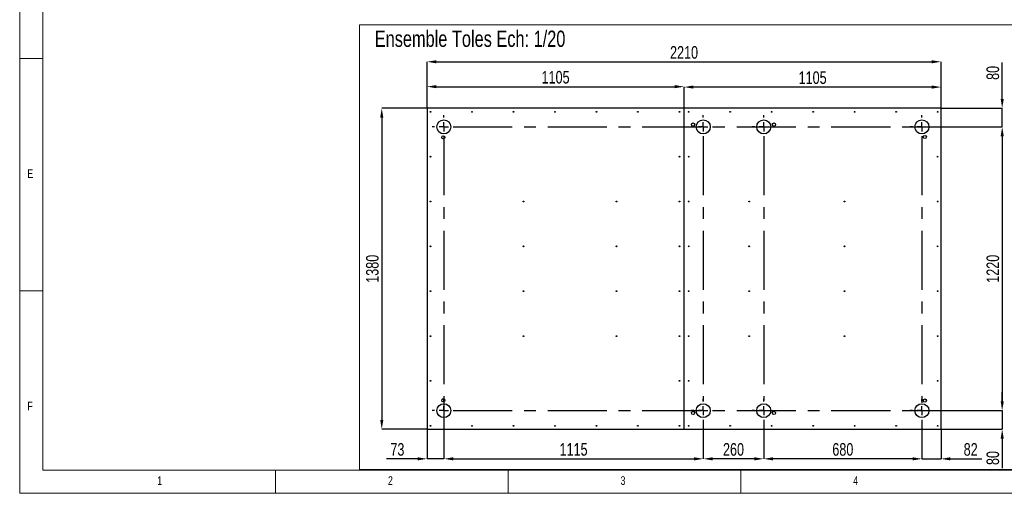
# Model space of a CAD drawing. Header units: millimetres. Extents: x 5 to 415, y 5 to 292.
# Tile 1 of 6: x 5 to 217, y 5 to 107. Entities that reach past the tile are written whole.
import ezdxf

# ---------------------------------------------------------------- set-up
doc = ezdxf.new("R2010")
doc.units = ezdxf.units.MM
doc.header["$PDSIZE"] = -1
doc.linetypes.add('CENTERX2', pattern=[20.32, 12.7, -2.54, 2.54, -2.54])
for name, color, linetype in [('COTES', 1, 'Continuous'), ('GRAVURES', 9, 'Continuous'), ('NOTES', 6, 'Continuous'), ('TRAIT-MIXTES', 3, 'CENTERX2')]:
    doc.layers.add(name, color=color, linetype=linetype)
doc.layers.add('TRAIT-FORT', color=4, linetype='Continuous', lineweight=25)
doc.styles.add('SLDTEXTSTYLE0', font='TXT', dxfattribs={"width": 0.75})
doc.dimstyles.new('SLDDIMSTYLE3', dxfattribs={"dimtxt": 2.7, "dimasz": 2, "dimexe": 0, "dimexo": 0.0625, "dimgap": 0.675, "dimtad": 1, "dimdec": 0, "dimlfac": 20, "dimrnd": 1e-09, "dimzin": 12, "dimdsep": 46, "dimtxsty": 'SLDTEXTSTYLE0', "dimsah": 1, "dimcen": 0.09, "dimadec": 0, "dimazin": 3, "dimtfac": 1, "dimtdec": 0, "dimtofl": 0, "dimtmove": 0, "dimatfit": 3, "dimfxl": 1, "dimfrac": 2, "dimtolj": 1, "dimtzin": 12, "dimarcsym": 0})
doc.dimstyles.new('SLDDIMSTYLE4', dxfattribs={"dimtxt": 2.7, "dimasz": 2, "dimexe": 0, "dimexo": 0.0625, "dimgap": 0.675, "dimtad": 1, "dimdec": 0, "dimlfac": 20, "dimrnd": 1e-09, "dimzin": 12, "dimdsep": 46, "dimtxsty": 'SLDTEXTSTYLE0', "dimsah": 1, "dimcen": 0.09, "dimadec": 0, "dimazin": 3, "dimtfac": 1, "dimtdec": 0, "dimtmove": 0, "dimatfit": 0, "dimfxl": 1, "dimfrac": 2, "dimtolj": 1, "dimtzin": 12, "dimarcsym": 0})

# ---------------------------------------------------------------- blocks, each defined once
blk = doc.blocks.new('_D_63')
at = {"layer": 'COTES', "color": 0, "lineweight": -2, "transparency": 16777216}
for p, q in [((92.55, 87.83), (92.55, 97.77)), ((94.55, 97.77), (201.05, 97.77)), ((203.05, 87.83), (203.05, 97.77))]:
    blk.add_line(p, q, dxfattribs=at)
at = {"layer": 'COTES', "color": 0, "transparency": 16777216}
for points in [[(94.55, 98.1), (94.55, 97.44), (92.55, 97.77)], [(201.05, 98.1), (201.05, 97.44), (203.05, 97.77)]]:
    blk.add_solid(points, dxfattribs=at)
at = {"layer": 'Defpoints', "color": 0, "transparency": 16777216}
for p in [(203.05, 97.77), (92.55, 87.77), (203.05, 87.77)]:
    blk.add_point(p, dxfattribs=at)
at = {"layer": 'COTES', "color": 0, "transparency": 16777216, "insert": (147.8, 101.14), "char_height": 2.7, "attachment_point": 2, "style": 'SLDTEXTSTYLE0'}
blk.add_mtext('\\A1;2210', dxfattribs=at)
blk = doc.blocks.new('_D_64')
at = {"layer": 'COTES', "color": 0, "lineweight": -2, "transparency": 16777216}
for p, q in [((92.55, 87.83), (92.55, 92.42)), ((94.55, 92.42), (145.8, 92.42)), ((147.8, 87.83), (147.8, 92.42))]:
    blk.add_line(p, q, dxfattribs=at)
at = {"layer": 'COTES', "color": 0, "transparency": 16777216}
for points in [[(94.55, 92.76), (94.55, 92.09), (92.55, 92.42)], [(145.8, 92.76), (145.8, 92.09), (147.8, 92.42)]]:
    blk.add_solid(points, dxfattribs=at)
at = {"layer": 'Defpoints', "color": 0, "transparency": 16777216}
for p in [(147.8, 92.42), (92.55, 87.77), (147.8, 87.77)]:
    blk.add_point(p, dxfattribs=at)
at = {"layer": 'COTES', "color": 0, "transparency": 16777216, "insert": (120.18, 95.8), "char_height": 2.7, "attachment_point": 2, "style": 'SLDTEXTSTYLE0'}
blk.add_mtext('\\A1;1105', dxfattribs=at)
blk = doc.blocks.new('_D_65')
at = {"layer": 'COTES', "color": 0, "lineweight": -2, "transparency": 16777216}
for p, q in [((92.49, 87.77), (82.82, 87.77)), ((82.82, 85.77), (82.82, 20.77)), ((92.49, 18.77), (82.82, 18.77))]:
    blk.add_line(p, q, dxfattribs=at)
at = {"layer": 'COTES', "color": 0, "transparency": 16777216}
for points in [[(82.49, 85.77), (83.16, 85.77), (82.82, 87.77)], [(82.49, 20.77), (83.16, 20.77), (82.82, 18.77)]]:
    blk.add_solid(points, dxfattribs=at)
at = {"layer": 'Defpoints', "color": 0, "transparency": 16777216}
for p in [(92.55, 87.77), (82.82, 18.77), (92.55, 18.77)]:
    blk.add_point(p, dxfattribs=at)
at = {"layer": 'COTES', "color": 0, "transparency": 16777216, "insert": (79.45, 53.27), "char_height": 2.7, "attachment_point": 2, "rotation": 90, "style": 'SLDTEXTSTYLE0'}
blk.add_mtext('\\A1;1380', dxfattribs=at)
blk = doc.blocks.new('_D_66')
at = {"layer": 'COTES', "color": 0, "lineweight": -2, "transparency": 16777216}
for p, q in [((147.8, 87.83), (147.8, 92.33)), ((201.05, 92.33), (149.8, 92.33)), ((203.05, 87.83), (203.05, 92.33))]:
    blk.add_line(p, q, dxfattribs=at)
at = {"layer": 'COTES', "color": 0, "transparency": 16777216}
for points in [[(149.8, 92.67), (149.8, 92), (147.8, 92.33)], [(201.05, 92.67), (201.05, 92), (203.05, 92.33)]]:
    blk.add_solid(points, dxfattribs=at)
at = {"layer": 'Defpoints', "color": 0, "transparency": 16777216}
for p in [(147.8, 92.33), (147.8, 87.77), (203.05, 87.77)]:
    blk.add_point(p, dxfattribs=at)
at = {"layer": 'COTES', "color": 0, "transparency": 16777216, "insert": (175.43, 95.71), "char_height": 2.7, "attachment_point": 2, "style": 'SLDTEXTSTYLE0'}
blk.add_mtext('\\A1;1105', dxfattribs=at)
blk = doc.blocks.new('_D_67')
at = {"layer": 'COTES', "color": 0, "lineweight": -2, "transparency": 16777216}
for p, q in [((216.18, 89.77), (216.18, 97.58)), ((203.11, 87.77), (216.18, 87.77)), ((216.18, 83.77), (216.18, 87.77)), ((195.77, 83.77), (216.18, 83.77)), ((216.18, 81.77), (216.18, 79.77))]:
    blk.add_line(p, q, dxfattribs=at)
at = {"layer": 'COTES', "color": 0, "transparency": 16777216}
for points in [[(215.85, 89.77), (216.52, 89.77), (216.18, 87.77)], [(215.85, 81.77), (216.52, 81.77), (216.18, 83.77)]]:
    blk.add_solid(points, dxfattribs=at)
at = {"layer": 'Defpoints', "color": 0, "transparency": 16777216}
for p in [(203.05, 87.77), (195.71, 83.77), (216.18, 83.77)]:
    blk.add_point(p, dxfattribs=at)
at = {"layer": 'COTES', "color": 0, "transparency": 16777216, "insert": (212.81, 95.38), "char_height": 2.7, "attachment_point": 2, "rotation": 90, "style": 'SLDTEXTSTYLE0'}
blk.add_mtext('\\A1;80', dxfattribs=at)
blk = doc.blocks.new('_D_68')
at = {"layer": 'COTES', "color": 0, "lineweight": -2, "transparency": 16777216}
for p, q in [((195.77, 83.77), (216.18, 83.77)), ((216.18, 81.77), (216.18, 24.77)), ((196.27, 22.77), (216.18, 22.77))]:
    blk.add_line(p, q, dxfattribs=at)
at = {"layer": 'COTES', "color": 0, "transparency": 16777216}
for points in [[(215.85, 81.77), (216.52, 81.77), (216.18, 83.77)], [(215.85, 24.77), (216.52, 24.77), (216.18, 22.77)]]:
    blk.add_solid(points, dxfattribs=at)
at = {"layer": 'Defpoints', "color": 0, "transparency": 16777216}
for p in [(195.71, 83.77), (196.21, 22.77), (216.18, 22.77)]:
    blk.add_point(p, dxfattribs=at)
at = {"layer": 'COTES', "color": 0, "transparency": 16777216, "insert": (212.81, 53.27), "char_height": 2.7, "attachment_point": 2, "rotation": 90, "style": 'SLDTEXTSTYLE0'}
blk.add_mtext('\\A1;1220', dxfattribs=at)
blk = doc.blocks.new('_D_69')
at = {"layer": 'COTES', "color": 0, "lineweight": -2, "transparency": 16777216}
for p, q in [((216.18, 24.77), (216.18, 26.77)), ((196.27, 22.77), (216.18, 22.77)), ((216.18, 22.77), (216.18, 18.77)), ((203.11, 18.77), (216.18, 18.77)), ((216.18, 16.77), (216.18, 10.38))]:
    blk.add_line(p, q, dxfattribs=at)
at = {"layer": 'COTES', "color": 0, "transparency": 16777216}
for points in [[(215.85, 24.77), (216.52, 24.77), (216.18, 22.77)], [(215.85, 16.77), (216.52, 16.77), (216.18, 18.77)]]:
    blk.add_solid(points, dxfattribs=at)
at = {"layer": 'Defpoints', "color": 0, "transparency": 16777216}
for p in [(196.21, 22.77), (203.05, 18.77), (216.18, 18.77)]:
    blk.add_point(p, dxfattribs=at)
at = {"layer": 'COTES', "color": 0, "transparency": 16777216, "insert": (212.81, 12.58), "char_height": 2.7, "attachment_point": 2, "rotation": 90, "style": 'SLDTEXTSTYLE0'}
blk.add_mtext('\\A1;80', dxfattribs=at)
blk = doc.blocks.new('_D_70')
at = {"layer": 'COTES', "color": 0, "lineweight": -2, "transparency": 16777216}
for p, q in [((96.18, 23.66), (96.18, 12.41)), ((92.55, 18.71), (92.55, 12.41)), ((90.55, 12.41), (83.83, 12.41)), ((96.18, 12.41), (92.55, 12.41)), ((98.18, 12.41), (100.18, 12.41))]:
    blk.add_line(p, q, dxfattribs=at)
at = {"layer": 'COTES', "color": 0, "transparency": 16777216}
for points in [[(90.55, 12.75), (90.55, 12.08), (92.55, 12.41)], [(98.18, 12.75), (98.18, 12.08), (96.18, 12.41)]]:
    blk.add_solid(points, dxfattribs=at)
at = {"layer": 'Defpoints', "color": 0, "transparency": 16777216}
for p in [(96.18, 23.72), (92.55, 18.77), (92.55, 12.41)]:
    blk.add_point(p, dxfattribs=at)
at = {"layer": 'COTES', "color": 0, "transparency": 16777216, "insert": (86.19, 15.79), "char_height": 2.7, "attachment_point": 2, "style": 'SLDTEXTSTYLE0'}
blk.add_mtext('\\A1;73', dxfattribs=at)
blk = doc.blocks.new('_D_71')
at = {"layer": 'COTES', "color": 0, "lineweight": -2, "transparency": 16777216}
for p, q in [((96.18, 20.21), (96.18, 12.41)), ((151.93, 20.21), (151.93, 12.41)), ((98.18, 12.41), (149.93, 12.41))]:
    blk.add_line(p, q, dxfattribs=at)
at = {"layer": 'COTES', "color": 0, "transparency": 16777216}
for points in [[(98.18, 12.75), (98.18, 12.08), (96.18, 12.41)], [(149.93, 12.75), (149.93, 12.08), (151.93, 12.41)]]:
    blk.add_solid(points, dxfattribs=at)
at = {"layer": 'Defpoints', "color": 0, "transparency": 16777216}
for p in [(96.18, 20.27), (151.93, 20.27), (151.93, 12.41)]:
    blk.add_point(p, dxfattribs=at)
at = {"layer": 'COTES', "color": 0, "transparency": 16777216, "insert": (124.05, 15.79), "char_height": 2.7, "attachment_point": 2, "style": 'SLDTEXTSTYLE0'}
blk.add_mtext('\\A1;1115', dxfattribs=at)
blk = doc.blocks.new('_D_72')
at = {"layer": 'COTES', "color": 0, "lineweight": -2, "transparency": 16777216}
for p, q in [((151.93, 20.21), (151.93, 12.41)), ((164.93, 20.21), (164.93, 12.41)), ((162.93, 12.41), (153.93, 12.41))]:
    blk.add_line(p, q, dxfattribs=at)
at = {"layer": 'COTES', "color": 0, "transparency": 16777216}
for points in [[(153.93, 12.75), (153.93, 12.08), (151.93, 12.41)], [(162.93, 12.75), (162.93, 12.08), (164.93, 12.41)]]:
    blk.add_solid(points, dxfattribs=at)
at = {"layer": 'Defpoints', "color": 0, "transparency": 16777216}
for p in [(151.93, 20.27), (164.93, 20.27), (151.93, 12.41)]:
    blk.add_point(p, dxfattribs=at)
at = {"layer": 'COTES', "color": 0, "transparency": 16777216, "insert": (158.43, 15.79), "char_height": 2.7, "attachment_point": 2, "style": 'SLDTEXTSTYLE0'}
blk.add_mtext('\\A1;260', dxfattribs=at)
blk = doc.blocks.new('_D_73')
at = {"layer": 'COTES', "color": 0, "lineweight": -2, "transparency": 16777216}
for p, q in [((164.93, 20.21), (164.93, 12.41)), ((198.93, 20.21), (198.93, 12.41)), ((196.93, 12.41), (166.93, 12.41))]:
    blk.add_line(p, q, dxfattribs=at)
at = {"layer": 'COTES', "color": 0, "transparency": 16777216}
for points in [[(166.93, 12.75), (166.93, 12.08), (164.93, 12.41)], [(196.93, 12.75), (196.93, 12.08), (198.93, 12.41)]]:
    blk.add_solid(points, dxfattribs=at)
at = {"layer": 'Defpoints', "color": 0, "transparency": 16777216}
for p in [(164.93, 20.27), (198.93, 20.27), (164.93, 12.41)]:
    blk.add_point(p, dxfattribs=at)
at = {"layer": 'COTES', "color": 0, "transparency": 16777216, "insert": (181.93, 15.79), "char_height": 2.7, "attachment_point": 2, "style": 'SLDTEXTSTYLE0'}
blk.add_mtext('\\A1;680', dxfattribs=at)
blk = doc.blocks.new('_D_74')
at = {"layer": 'COTES', "color": 0, "lineweight": -2, "transparency": 16777216}
for p, q in [((198.93, 20.21), (198.93, 12.41)), ((203.05, 18.71), (203.05, 12.41)), ((196.93, 12.41), (194.93, 12.41)), ((198.93, 12.41), (203.05, 12.41)), ((205.05, 12.41), (211.78, 12.41))]:
    blk.add_line(p, q, dxfattribs=at)
at = {"layer": 'COTES', "color": 0, "transparency": 16777216}
for points in [[(196.93, 12.75), (196.93, 12.08), (198.93, 12.41)], [(205.05, 12.75), (205.05, 12.08), (203.05, 12.41)]]:
    blk.add_solid(points, dxfattribs=at)
at = {"layer": 'Defpoints', "color": 0, "transparency": 16777216}
for p in [(198.93, 20.27), (203.05, 18.77), (203.05, 12.41)]:
    blk.add_point(p, dxfattribs=at)
at = {"layer": 'COTES', "color": 0, "transparency": 16777216, "insert": (209.41, 15.79), "char_height": 2.7, "attachment_point": 2, "style": 'SLDTEXTSTYLE0'}
blk.add_mtext('\\A1;82', dxfattribs=at)
blk = doc.blocks.new('SW_CENTERMARKSYMBOL_84')
at = {"layer": 'TRAIT-MIXTES', "color": 0}
for p, q in [((0, 2), (0, 2.5)), ((-2, 0), (-2.5, 0)), ((0, 0), (-1, 0)), ((0, 0), (0, 1)), ((0, 0), (0, -1)), ((0, 0), (1, 0)), ((2, 0), (99.53, 0)), ((0, -2), (0, -60.05))]:
    blk.add_line(p, q, dxfattribs=at)
blk = doc.blocks.new('SW_CENTERMARKSYMBOL_85')
at = {"layer": 'TRAIT-MIXTES', "color": 0}
for p, q in [((0, 2), (0, 2.5)), ((-2, 0), (-2.5, 0)), ((0, 0), (-1, 0)), ((0, 0), (0, 1)), ((0, 0), (0, -1)), ((0, 0), (1, 0)), ((2, 0), (100.03, 0)), ((0, -2), (0, -2.5))]:
    blk.add_line(p, q, dxfattribs=at)
blk = doc.blocks.new('SW_CENTERMARKSYMBOL_86')
at = {"layer": 'TRAIT-MIXTES', "color": 0}
for p, q in [((0, 2), (0, 2.5)), ((-2, 0), (-2.5, 0)), ((0, 0), (-1, 0)), ((0, 0), (0, 1)), ((0, 0), (0, -1)), ((0, 0), (1, 0)), ((2, 0), (2.5, 0)), ((0, -2), (0, -2.5))]:
    blk.add_line(p, q, dxfattribs=at)
blk = doc.blocks.new('SW_CENTERMARKSYMBOL_87')
at = {"layer": 'TRAIT-MIXTES', "color": 0}
for p, q in [((0, 2), (0, 2.5)), ((-2, 0), (-2.5, 0)), ((0, 0), (-1, 0)), ((0, 0), (0, 1)), ((0, 0), (0, -1)), ((0, 0), (1, 0)), ((2, 0), (2.5, 0)), ((0, -2), (0, -2.5))]:
    blk.add_line(p, q, dxfattribs=at)
blk = doc.blocks.new('SW_CENTERMARKSYMBOL_88')
at = {"layer": 'TRAIT-MIXTES', "color": 0}
for p, q in [((0, 2), (0, 2.5)), ((-2, 0), (-2.5, 0)), ((0, 0), (-1, 0)), ((0, 0), (0, 1)), ((0, 0), (0, -1)), ((0, 0), (1, 0)), ((2, 0), (2.5, 0)), ((0, -2), (0, -58.98))]:
    blk.add_line(p, q, dxfattribs=at)
blk = doc.blocks.new('SW_CENTERMARKSYMBOL_89')
at = {"layer": 'TRAIT-MIXTES', "color": 0}
for p, q in [((0, 2), (0, 2.5)), ((-2, 0), (-2.5, 0)), ((0, 0), (-1, 0)), ((0, 0), (0, 1)), ((0, 0), (0, -1)), ((0, 0), (1, 0)), ((2, 0), (2.5, 0)), ((0, -2), (0, -58.8))]:
    blk.add_line(p, q, dxfattribs=at)
blk = doc.blocks.new('SW_CENTERMARKSYMBOL_90')
at = {"layer": 'TRAIT-MIXTES', "color": 0}
for p, q in [((0, 2), (0, 2.5)), ((-2, 0), (-2.5, 0)), ((0, 0), (-1, 0)), ((0, 0), (0, 1)), ((0, 0), (0, -1)), ((0, 0), (1, 0)), ((2, 0), (2.5, 0)), ((0, -2), (0, -59.33))]:
    blk.add_line(p, q, dxfattribs=at)
blk = doc.blocks.new('SW_CENTERMARKSYMBOL_91')
at = {"layer": 'TRAIT-MIXTES', "color": 0}
for p, q in [((0, 2), (0, 2.5)), ((-2, 0), (-2.5, 0)), ((0, 0), (-1, 0)), ((0, 0), (0, 1)), ((0, 0), (0, -1)), ((0, 0), (1, 0)), ((2, 0), (2.5, 0)), ((0, -2), (0, -2.5))]:
    blk.add_line(p, q, dxfattribs=at)

msp = doc.modelspace()

# ---------------------------------------------------------------- linework, layer by layer
at = {"lineweight": 18}
for p, q in [((5, 292), (5, 5)), ((10, 287), (10, 10)), ((78.023, 105.7405), (245.4324, 105.7405)), ((78.023, 105.7405), (78.023, 10.1197)), ((5, 98.5), (10, 98.5)), ((10, 48.5), (5, 48.5)), ((10, 10), (410, 10)), ((60, 5), (60, 10)), ((78.023, 10.1197), (245.4324, 10.1197)), ((110, 10), (110, 5)), ((160, 5), (160, 10)), ((5, 5), (415, 5))]:
    msp.add_line(p, q, dxfattribs=at)
at = {"layer": 'GRAVURES', "lineweight": 25}
for centre in [(96.1761, 83.7694), (151.9261, 83.7694), (164.9261, 83.7694), (198.9261, 83.7694), (96.1761, 22.7694), (151.9261, 22.7694), (164.9261, 22.7694), (198.9261, 22.7694)]:
    msp.add_circle(centre, 1.5, dxfattribs=at)
at = {"layer": 'TRAIT-FORT', "lineweight": 25}
for p, q in [((92.5511, 87.7694), (92.5511, 18.7694)), ((147.8006, 87.7694), (92.5511, 87.7694)), ((147.8006, 18.7694), (147.8006, 87.7694)), ((203.0511, 87.7694), (147.8011, 87.7694)), ((147.8011, 18.7694), (147.8011, 87.7694)), ((203.0511, 18.7694), (203.0511, 87.7694)), ((92.5511, 18.7694), (147.8006, 18.7694)), ((147.8011, 18.7694), (203.0511, 18.7694))]:
    msp.add_line(p, q, dxfattribs=at)
for centre, radius in [((93.3011, 87.0194), 0.085), ((102.2177, 87.0194), 0.085), ((111.1342, 87.0194), 0.085), ((120.0508, 87.0194), 0.085), ((128.9674, 87.0194), 0.085), ((137.884, 87.0194), 0.085), ((146.8006, 87.0194), 0.085), ((148.8006, 87.0194), 0.085), ((157.7173, 87.0194), 0.085), ((166.6341, 87.0194), 0.085), ((175.5508, 87.0194), 0.085), ((184.4676, 87.0194), 0.085), ((193.3843, 87.0194), 0.085), ((202.3011, 87.0194), 0.085), ((149.7323, 84.2694), 0.35), ((167.1198, 84.2694), 0.35), ((96.0511, 81.5229), 0.35), ((199.5511, 81.6079), 0.35), ((93.3011, 77.3765), 0.085), ((146.8006, 77.3765), 0.085), ((148.8006, 77.3765), 0.085), ((202.3011, 77.3765), 0.085), ((93.3011, 67.7337), 0.085), ((113.3011, 67.7337), 0.085), ((133.3011, 67.7337), 0.085), ((146.8006, 67.7337), 0.085), ((148.8006, 67.7337), 0.085), ((161.8011, 67.7337), 0.085), ((182.3011, 67.7337), 0.085), ((202.3011, 67.7337), 0.085), ((93.3011, 58.0908), 0.085), ((113.3011, 58.0908), 0.085), ((133.3011, 58.0908), 0.085), ((146.8006, 58.0908), 0.085), ((148.8006, 58.0908), 0.085), ((161.8011, 58.0908), 0.085), ((182.3011, 58.0908), 0.085), ((202.3011, 58.0908), 0.085), ((93.3011, 48.448), 0.085), ((113.3011, 48.448), 0.085), ((133.3011, 48.448), 0.085), ((146.8006, 48.448), 0.085), ((148.8006, 48.448), 0.085), ((161.8011, 48.448), 0.085), ((182.3011, 48.448), 0.085), ((202.3011, 48.448), 0.085), ((93.3011, 38.8051), 0.085), ((113.3011, 38.8051), 0.085), ((133.3011, 38.8051), 0.085), ((146.8006, 38.8051), 0.085), ((148.8006, 38.8051), 0.085), ((161.8011, 38.8051), 0.085), ((182.3011, 38.8051), 0.085), ((202.3011, 38.8051), 0.085), ((93.3011, 29.1622), 0.085), ((146.8006, 29.1622), 0.085), ((148.8006, 29.1622), 0.085), ((202.3011, 29.1622), 0.085), ((96.0511, 25.0159), 0.35), ((199.5511, 24.9308), 0.35), ((149.7323, 22.2694), 0.35), ((167.1198, 22.2694), 0.35), ((93.3011, 19.5194), 0.085), ((102.2177, 19.5194), 0.085), ((111.1342, 19.5194), 0.085), ((120.0508, 19.5194), 0.085), ((128.9674, 19.5194), 0.085), ((137.884, 19.5194), 0.085), ((146.8006, 19.5194), 0.085), ((148.8006, 19.5194), 0.085), ((157.7173, 19.5194), 0.085), ((166.6341, 19.5194), 0.085), ((175.5508, 19.5194), 0.085), ((184.4676, 19.5194), 0.085), ((193.3843, 19.5194), 0.085), ((202.3011, 19.5194), 0.085)]:
    msp.add_circle(centre, radius, dxfattribs=at)

# ---------------------------------------------------------------- block references
at = {"layer": 'TRAIT-MIXTES'}
for name, p in [('SW_CENTERMARKSYMBOL_84', (96.1761, 83.7694)), ('SW_CENTERMARKSYMBOL_88', (151.9261, 83.7694)), ('SW_CENTERMARKSYMBOL_89', (164.9261, 83.7694)), ('SW_CENTERMARKSYMBOL_90', (198.9261, 83.7694)), ('SW_CENTERMARKSYMBOL_85', (96.1761, 22.7694)), ('SW_CENTERMARKSYMBOL_86', (151.9261, 22.7694)), ('SW_CENTERMARKSYMBOL_87', (164.9261, 22.7694)), ('SW_CENTERMARKSYMBOL_91', (198.9261, 22.7694))]:
    msp.add_blockref(name, p, dxfattribs=at)

# ---------------------------------------------------------------- texts
at = {"layer": 'NOTES', "attachment_point": 1, "style": 'SLDTEXTSTYLE0'}
for s, insert, char_height in [('Ensemble Toles Ech: 1/20', (81.3198, 104.4688), 3.5), ('E', (6.6667, 74.668), 1.8521), ('F', (6.6667, 24.668), 1.8521), ('1', (34.5833, 8.668), 1.8521), ('2', (84.1667, 8.668), 1.8521), ('3', (134.1667, 8.668), 1.8521), ('4', (184.1667, 8.668), 1.8521)]:
    msp.add_mtext(s, dxfattribs=dict(at, insert=insert, char_height=char_height))

# ---------------------------------------------------------------- dimensions: what is measured, and where the dimension line sits
at = {"layer": 'COTES'}
for base, p1, p2, angle, dimstyle, picture, middle in [((203.0511, 97.7694), (92.5511, 87.7694), (203.0511, 87.7694), 0, 'SLDDIMSTYLE3', '_D_63', (147.8011, 97.7694)), ((216.1843, 83.7694), (203.0511, 87.7694), (195.7092, 83.7694), 90, 'SLDDIMSTYLE4', '_D_67', (216.1843, 95.3818)), ((147.8011, 92.4245), (92.5511, 87.7694), (147.8011, 87.7694), 0, 'SLDDIMSTYLE3', '_D_64', (120.1761, 92.4245)), ((147.8006, 92.3348), (203.0511, 87.7694), (147.8006, 87.7694), 0, 'SLDDIMSTYLE3', '_D_66', (175.4258, 92.3348)), ((82.8219, 18.7694), (92.5511, 87.7694), (92.5511, 18.7694), 90, 'SLDDIMSTYLE3', '_D_65', (82.8219, 53.2694)), ((216.1843, 22.7694), (195.7092, 83.7694), (196.2098, 22.7694), 90, 'SLDDIMSTYLE3', '_D_68', (216.1843, 53.2694)), ((216.1843, 18.7694), (196.2098, 22.7694), (203.0511, 18.7694), 90, 'SLDDIMSTYLE4', '_D_69', (216.1843, 12.5756)), ((92.551079, 12.411778), (96.176084, 23.723901), (92.551079, 18.769392), 0, 'SLDDIMSTYLE4', '_D_70', (86.188579, 12.411778)), ((151.9261, 12.4118), (96.1761, 20.2694), (151.9261, 20.2694), 0, 'SLDDIMSTYLE3', '_D_71', (124.0511, 12.4118)), ((203.051079, 12.411778), (198.926084, 20.269389), (203.051079, 18.769392), 0, 'SLDDIMSTYLE4', '_D_74', (209.413579, 12.411778))]:
    dim = msp.add_linear_dim(base=base, p1=p1, p2=p2, angle=angle, dimstyle=dimstyle, dxfattribs=at)
    dim.commit()
    dim.dimension.update_dxf_attribs({"geometry": picture, "text_midpoint": middle, "dimtype": 160})
for base, p1, p2, picture, middle in [((151.9261, 12.4118), (164.9261, 20.2694), (151.9261, 20.2694), '_D_72', (158.4261, 12.4118)), ((164.9261, 12.4118), (198.9261, 20.2694), (164.9261, 20.2694), '_D_73', (181.9261, 12.4118))]:
    dim = msp.add_linear_dim(base=base, p1=p1, p2=p2, dimstyle='SLDDIMSTYLE3', dxfattribs=at)
    dim.commit()
    dim.dimension.update_dxf_attribs({"geometry": picture, "text_midpoint": middle, "dimtype": 160})

doc.saveas('drawing.dxf')
